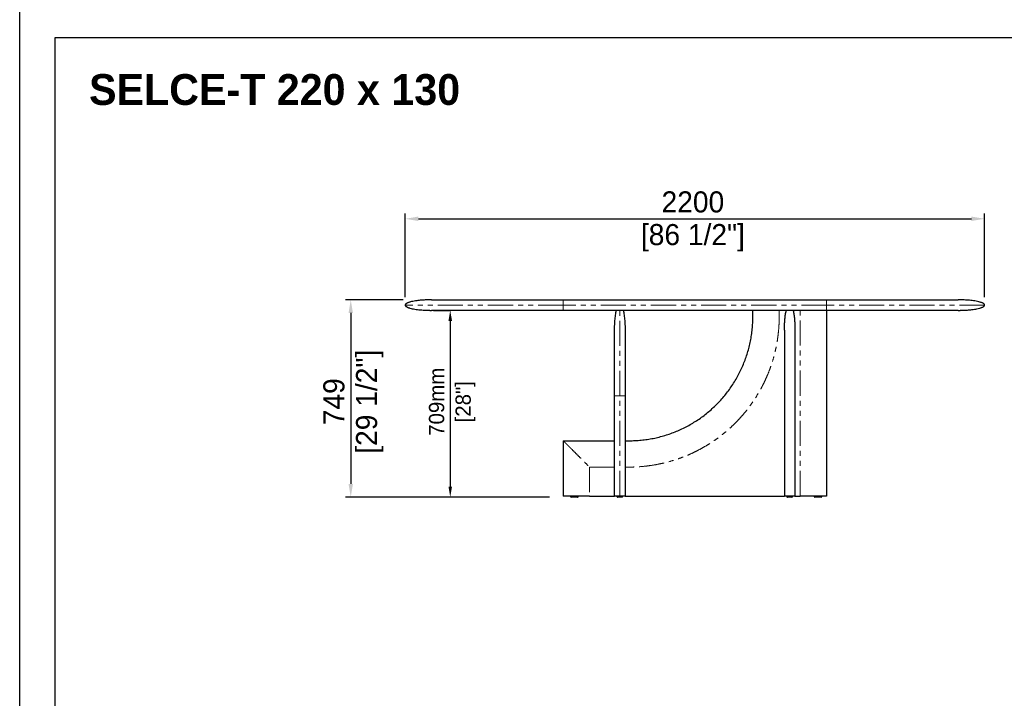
# Model space of a CAD drawing. Header units: millimetres. Extents: x -2064 to 15610, y -1415 to 32635.
# Tile 20 of 67: x -700 to 3038, y 12494 to 15070. Entities that reach past the tile are written whole.
import ezdxf

# ---------------------------------------------------------------- set-up
doc = ezdxf.new("R2010")
doc.units = ezdxf.units.MM
doc.header["$LTSCALE"] = 15
doc.header["$PDSIZE"] = -1
doc.linetypes.add('SLD-Phantom', pattern=[12.7, 6.35, -1.27, 1.27, -1.27, 1.27, -1.27])
doc.linetypes.add('SLD-Solid', pattern=[0])
doc.layers.get('Defpoints').update_dxf_attribs({"color": 124})
doc.layers.add('ANNOTAZIONI', color=252, linetype='Continuous')
doc.layers.add('QUOTE', color=8, linetype='Continuous')
doc.styles.add('SLDTEXTSTYLE1', font='ARIALNBI.TTF', dxfattribs={"width": 0.377255})
doc.styles.get("Standard").update_dxf_attribs({"font": 'GOTHIC.TTF'})
doc.dimstyles.new('PRODOTTI', dxfattribs={"dimtxt": 80, "dimasz": 50, "dimexe": 20, "dimexo": 30, "dimgap": 20, "dimtad": 1, "dimdec": 1, "dimzin": 12, "dimtxsty": 'Standard', "dimcen": 4, "dimclrd": 252, "dimclre": 252, "dimclrt": 252, "dimadec": 0, "dimazin": 3, "dimtfac": 1, "dimtdec": 1, "dimtmove": 0, "dimatfit": 3, "dimfxl": 1, "dimtfillclr": 134, "dimarcsym": 0})
doc.dimstyles.new('Prodotti USA', dxfattribs={"dimtxt": 58, "dimasz": 40, "dimexe": 2, "dimexo": 8, "dimgap": 20, "dimtad": 1, "dimzin": 12, "dimtxsty": 'Standard', "dimcen": 2.5, "dimclrd": 252, "dimclre": 252, "dimclrt": 252, "dimadec": 0, "dimazin": 3, "dimtfac": 1, "dimtmove": 0, "dimatfit": 3, "dimfxl": 1, "dimarcsym": 0})

# ---------------------------------------------------------------- blocks, each defined once
blk = doc.blocks.new('*D16')
at = {"layer": 'Defpoints', "color": 0, "transparency": 16777216}
for p in [(2963.2, 14314.4), (763.2, 13986.8), (2963.2, 13986.8)]:
    blk.add_point(p, dxfattribs=at)
at = {"layer": 'QUOTE', "color": 252, "lineweight": -2, "transparency": 16777216}
for p, q in [((763.2, 14016.8), (763.2, 14334.4)), ((2963.2, 14016.8), (2963.2, 14334.4)), ((813.2, 14314.4), (2913.2, 14314.4))]:
    blk.add_line(p, q, dxfattribs=at)
at = {"layer": 'QUOTE', "color": 252, "transparency": 16777216}
for points in [[(813.2, 14322.8), (813.2, 14306.1), (763.2, 14314.4)], [(2913.2, 14322.8), (2913.2, 14306.1), (2963.2, 14314.4)]]:
    blk.add_solid(points, dxfattribs=at)
at = {"layer": 'QUOTE', "color": 252, "transparency": 16777216, "char_height": 80, "attachment_point": 2}
for s, insert in [('2200', (1855.6, 14418.5)), ('[86 1/2"]', (1855.6, 14294.4))]:
    blk.add_mtext(s, dxfattribs=dict(at, insert=insert))
blk = doc.blocks.new('*D17')
at = {"layer": 'Defpoints', "color": 0, "transparency": 16777216}
for p in [(863.2, 13966.8), (934.3, 13257.8), (1168.6, 13257.8)]:
    blk.add_point(p, dxfattribs=at)
at = {"layer": 'QUOTE', "color": 252, "lineweight": -2, "transparency": 16777216}
for p, q in [((871.2, 13966.8), (936.3, 13966.8)), ((934.3, 13926.8), (934.3, 13297.8)), ((1160.6, 13257.8), (932.3, 13257.8))]:
    blk.add_line(p, q, dxfattribs=at)
at = {"layer": 'QUOTE', "color": 252, "transparency": 16777216}
for points in [[(927.6, 13926.8), (941, 13926.8), (934.3, 13966.8)], [(927.6, 13297.8), (941, 13297.8), (934.3, 13257.8)]]:
    blk.add_solid(points, dxfattribs=at)
at = {"layer": 'QUOTE', "color": 252, "lineweight": 5, "transparency": 16777216, "char_height": 58, "attachment_point": 2, "rotation": 90}
for s, insert in [('709mm', (853.4, 13619.8)), ('[28"]', (954.3, 13619.8))]:
    blk.add_mtext(s, dxfattribs=dict(at, insert=insert))
blk = doc.blocks.new('*D18')
at = {"layer": 'Defpoints', "color": 0, "transparency": 16777216}
for p in [(785.1, 14006.8), (556.5, 13257.8), (1341.2, 13257.8)]:
    blk.add_point(p, dxfattribs=at)
at = {"layer": 'QUOTE', "color": 252, "lineweight": -2, "transparency": 16777216}
for p, q in [((755.1, 14006.8), (536.5, 14006.8)), ((556.5, 13956.8), (556.5, 13307.8)), ((1311.2, 13257.8), (536.5, 13257.8))]:
    blk.add_line(p, q, dxfattribs=at)
at = {"layer": 'QUOTE', "color": 252, "transparency": 16777216}
for points in [[(548.1, 13956.8), (564.8, 13956.8), (556.5, 14006.8)], [(548.1, 13307.8), (564.8, 13307.8), (556.5, 13257.8)]]:
    blk.add_solid(points, dxfattribs=at)
at = {"layer": 'QUOTE', "color": 252, "transparency": 16777216, "char_height": 80, "attachment_point": 2, "rotation": 90}
for s, insert in [('[29 1/2"]', (576.5, 13619.8)), ('749', (452.4, 13619.8))]:
    blk.add_mtext(s, dxfattribs=dict(at, insert=insert))

msp = doc.modelspace()

# ---------------------------------------------------------------- linework, layer by layer
at = {"color": 7, "linetype": 'SLD-Solid', "lineweight": 25}
for p, q in [((863.189, 14006.82), (2863.189, 14006.82)), ((2863.189, 13966.82), (863.189, 13966.82)), ((2083.189, 13941.82), (2083.189, 13966.82)), ((2363.189, 13966.82), (2363.189, 13261.82)), ((1558.189, 13261.82), (1558.189, 13891.82)), ((1598.189, 13891.82), (1598.189, 13261.82)), ((2203.189, 13891.82), (2203.189, 13261.82)), ((2243.189, 13891.82), (2243.189, 13261.82)), ((1363.189, 13471.82), (1363.189, 13261.82)), ((1363.189, 13471.82), (1558.189, 13471.82)), ((1598.189, 13471.82), (1613.189, 13471.82)), ((1463.189, 13261.82), (1363.189, 13261.82)), ((1390.689, 13261.82), (1390.689, 13260.82)), ((1420.689, 13260.82), (1420.689, 13261.82)), ((1463.189, 13261.82), (1558.189, 13261.82)), ((1566.689, 13261.82), (1566.689, 13260.82)), ((1589.689, 13260.82), (1589.689, 13261.82)), ((1598.189, 13261.82), (2203.189, 13261.82)), ((2243.189, 13261.82), (2203.189, 13261.82)), ((2211.689, 13261.82), (2211.689, 13260.82)), ((2234.689, 13260.82), (2234.689, 13261.82)), ((2243.189, 13261.82), (2263.189, 13261.82)), ((2315.689, 13261.82), (2315.689, 13260.82)), ((2345.689, 13260.82), (2345.689, 13261.82))]:
    msp.add_line(p, q, dxfattribs=at)
at = {"color": 8, "linetype": 'SLD-Phantom', "lineweight": 18}
for p, q in [((2363.189, 13986.82), (1363.189, 13986.82)), ((2183.189, 13966.82), (2183.189, 13941.82)), ((2263.189, 13261.82), (2263.189, 13966.82)), ((1578.189, 13261.82), (1578.189, 13641.82)), ((1558.189, 13371.82), (1463.189, 13371.82)), ((1463.189, 13371.82), (1463.189, 13261.82)), ((1613.189, 13371.82), (1598.189, 13371.82))]:
    msp.add_line(p, q, dxfattribs=at)
msp.add_lwpolyline([(-565.841, 15002.956), (6638.4, 15002.956), (6638.4, 10000.078), (-565.841, 10000.078)], close=True)
at = {"color": 7, "linetype": 'SLD-Solid', "lineweight": 25}
for centre, start, end in [((1393.689, 13260.82), 179.981129, 270), ((1417.689, 13260.82), 269.999594, 0.028368), ((1569.689, 13260.82), 179.997765, 270.00001), ((1586.689, 13260.82), 270, 359.968199), ((2214.689, 13260.82), 179.997765, 270.00001), ((2231.689, 13260.82), 270, 359.968199), ((2318.689, 13260.82), 180.028248, 270.000406), ((2342.689, 13260.82), 270, 359.981129)]:
    msp.add_arc(centre, 3, start, end, dxfattribs=at)
for points, knots in [([(863.189, 14006.82), (861.92, 14006.817), (859.708, 14006.812), (856.858, 14006.782), (854.681, 14006.749), (852.834, 14006.713), (850.995, 14006.672), (849.102, 14006.622), (845.962, 14006.526), (841.483, 14006.355), (835.177, 14006.036), (828.074, 14005.57), (820.13, 14004.901), (811.371, 14003.969), (802.021, 14002.706), (792.47, 14001.042), (784.863, 13999.32), (779.272, 13997.729), (775.529, 13996.482), (772.187, 13995.157), (769.101, 13993.663), (766.747, 13992.193), (765.066, 13990.737), (764.063, 13989.546), (763.338, 13988.235), (763.238, 13987.285), (763.189, 13986.82)], [0, 0, 0, 0, 0.036243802, 0.063186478, 0.081417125, 0.098430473, 0.1159523, 0.133979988, 0.15250321, 0.205697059, 0.26199736, 0.332853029, 0.409029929, 0.489702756, 0.584436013, 0.678464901, 0.766562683, 0.807047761, 0.844480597, 0.87920286, 0.909658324, 0.942341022, 0.958126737, 0.972955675, 0.986751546, 1, 1, 1, 1]), ([(763.189, 13986.82), (763.264, 13986.25), (763.412, 13985.115), (764.367, 13983.678), (765.485, 13982.512), (767.016, 13981.289), (769.013, 13980.044), (771.616, 13978.746), (774.544, 13977.531), (777.828, 13976.374), (783.075, 13974.78), (790.48, 13973.002), (800.041, 13971.243), (810.293, 13969.787), (820.726, 13968.662), (830.878, 13967.856), (839.169, 13967.386), (845.735, 13967.117), (849.896, 13966.993), (853.114, 13966.92), (855.784, 13966.872), (859.216, 13966.829), (861.776, 13966.823), (863.189, 13966.82)], [0, 0, 0, 0, 0.01620884, 0.03229152, 0.0480633, 0.06238512, 0.08812671, 0.115132, 0.14538031, 0.17862845, 0.214557, 0.30196863, 0.39598096, 0.4921723, 0.59770246, 0.69565143, 0.78306749, 0.83489477, 0.88334941, 0.90197589, 0.92685253, 0.95963587, 1, 1, 1, 1]), ([(2963.189, 13986.82), (2963.115, 13987.39), (2962.966, 13988.525), (2962.012, 13989.962), (2960.894, 13991.128), (2959.362, 13992.351), (2957.365, 13993.596), (2954.763, 13994.894), (2951.835, 13996.109), (2948.551, 13997.266), (2943.304, 13998.859), (2935.899, 14000.638), (2926.338, 14002.396), (2916.085, 14003.853), (2905.653, 14004.977), (2895.5, 14005.784), (2887.21, 14006.254), (2880.644, 14006.523), (2876.483, 14006.647), (2873.265, 14006.72), (2870.595, 14006.768), (2867.163, 14006.81), (2864.602, 14006.816), (2863.189, 14006.82)], [0, 0, 0, 0, 0.01620884, 0.03229152, 0.0480633, 0.06238512, 0.08812671, 0.115132, 0.14538031, 0.17862845, 0.214557, 0.30196863, 0.39598096, 0.4921723, 0.59770246, 0.69565143, 0.78306749, 0.83489477, 0.88334941, 0.90197589, 0.92685253, 0.95963587, 1, 1, 1, 1]), ([(2863.189, 13966.82), (2864.458, 13966.823), (2866.67, 13966.827), (2869.52, 13966.858), (2871.697, 13966.891), (2873.544, 13966.926), (2875.384, 13966.968), (2877.276, 13967.018), (2880.417, 13967.114), (2884.895, 13967.285), (2891.201, 13967.604), (2898.305, 13968.07), (2906.249, 13968.739), (2915.008, 13969.671), (2924.358, 13970.934), (2933.909, 13972.598), (2941.516, 13974.319), (2947.107, 13975.911), (2950.85, 13977.158), (2954.192, 13978.483), (2957.278, 13979.977), (2959.631, 13981.447), (2961.313, 13982.903), (2962.316, 13984.094), (2963.04, 13985.404), (2963.14, 13986.354), (2963.189, 13986.82)], [0, 0, 0, 0, 0.0362438, 0.06318648, 0.08141712, 0.09843047, 0.1159523, 0.13397999, 0.15250321, 0.20569706, 0.26199736, 0.33285303, 0.40902993, 0.48970276, 0.58443601, 0.6784649, 0.76656268, 0.80704776, 0.8444806, 0.87920286, 0.90965832, 0.94234102, 0.95812674, 0.97295568, 0.98675155, 1, 1, 1, 1]), ([(1558.189, 13891.82), (1558.21, 13895.25), (1558.251, 13902.203), (1558.593, 13912.71), (1559.162, 13923.301), (1559.987, 13933.771), (1561.062, 13943.9), (1562.387, 13953.459), (1563.702, 13961.041), (1564.649, 13965.391), (1564.961, 13966.82)], [0, 0, 0, 0, 0.13640609, 0.27650055, 0.41797058, 0.5581435, 0.69411975, 0.82295408, 0.94186817, 1, 1, 1, 1]), ([(1591.418, 13966.82), (1591.729, 13965.391), (1592.677, 13961.041), (1593.991, 13953.459), (1595.317, 13943.9), (1596.391, 13933.771), (1597.217, 13923.301), (1597.785, 13912.71), (1598.128, 13902.203), (1598.169, 13895.25), (1598.189, 13891.82)], [0, 0, 0, 0, 0.05813183, 0.17704592, 0.30588025, 0.4418565, 0.58202942, 0.72349945, 0.86359391, 1, 1, 1, 1]), ([(2203.189, 13891.82), (2203.189, 13891.853), (2203.19, 13897.618), (2203.39, 13909.112), (2204.281, 13926.05), (2205.851, 13942.718), (2207.73, 13956.24), (2209.418, 13964.244), (2209.961, 13966.82)], [0, 0, 0, 0, 0.00132945, 0.22993381, 0.45838188, 0.67724938, 0.89614959, 1, 1, 1, 1]), ([(2236.418, 13966.82), (2236.961, 13964.244), (2238.648, 13956.24), (2240.527, 13942.718), (2242.098, 13926.05), (2242.989, 13909.112), (2243.189, 13897.618), (2243.189, 13891.853), (2243.189, 13891.82)], [0, 0, 0, 0, 0.10385041, 0.32275062, 0.54161812, 0.77006619, 0.99867055, 1, 1, 1, 1]), ([(1613.189, 13471.82), (1620.88, 13471.929), (1636.26, 13472.148), (1659.276, 13473.911), (1682.18, 13476.718), (1704.919, 13480.666), (1727.436, 13485.723), (1749.677, 13491.879), (1771.591, 13499.117), (1793.123, 13507.422), (1814.22, 13516.775), (1834.834, 13527.152), (1854.914, 13538.526), (1874.413, 13550.872), (1893.28, 13564.162), (1911.473, 13578.361), (1928.948, 13593.434), (1945.663, 13609.346), (1961.575, 13626.061), (1976.649, 13643.537), (1990.848, 13661.729), (2004.137, 13680.597), (2016.483, 13700.095), (2027.857, 13720.175), (2038.234, 13740.789), (2047.588, 13761.886), (2055.892, 13783.418), (2063.13, 13805.332), (2069.286, 13827.574), (2074.343, 13850.09), (2078.292, 13872.829), (2081.098, 13895.733), (2082.861, 13918.749), (2083.08, 13934.13), (2083.189, 13941.82)], [0, 0, 0, 0, 0.03125018, 0.06250018, 0.09375009, 0.125, 0.15624998, 0.1875, 0.21875003, 0.25, 0.28124998, 0.3125, 0.34375002, 0.375, 0.40624998, 0.4375, 0.46875002, 0.5, 0.53124998, 0.5625, 0.59375002, 0.625, 0.65624998, 0.6875, 0.71875002, 0.75, 0.78124997, 0.8125, 0.84375002, 0.875, 0.90624991, 0.93749982, 0.96874982, 1, 1, 1, 1]), ([(1417.689, 13257.82), (1417.643, 13257.82), (1417.525, 13257.82), (1416.411, 13257.82), (1414.696, 13257.82), (1412.81, 13257.82), (1410.75, 13257.82), (1408.34, 13257.82), (1405.059, 13257.82), (1401.94, 13257.82), (1399.19, 13257.82), (1397.009, 13257.82), (1395.178, 13257.82), (1393.917, 13257.82), (1393.765, 13257.82), (1393.689, 13257.82)], [0, 0, 0, 0, 0.05055352, 0.1285051, 0.21043149, 0.27243711, 0.33451783, 0.41817344, 0.50188285, 0.63919789, 0.70627769, 0.77327393, 0.87032711, 0.93501547, 1, 1, 1, 1]), ([(1578.189, 13261.82), (1577.817, 13261.82), (1577.052, 13261.82), (1575.48, 13261.82), (1574.194, 13261.82), (1573.12, 13261.82), (1572.424, 13261.82), (1571.735, 13261.82), (1571.052, 13261.82), (1570.374, 13261.82), (1569.247, 13261.82), (1567.78, 13261.82), (1566.232, 13261.82), (1564.923, 13261.82), (1563.818, 13261.82), (1562.834, 13261.82), (1561.932, 13261.82), (1560.674, 13261.82), (1559.368, 13261.82), (1558.366, 13261.82), (1558.249, 13261.82), (1558.189, 13261.82)], [0, 0, 0, 0, 0.01059816, 0.02179452, 0.04819679, 0.05868106, 0.07011749, 0.08255763, 0.09604148, 0.11060046, 0.12625954, 0.17486451, 0.23113559, 0.2828736, 0.33240925, 0.38519767, 0.44127557, 0.50067356, 0.65869074, 0.82504148, 1, 1, 1, 1]), ([(1578.189, 13257.82), (1577.644, 13257.82), (1576.257, 13257.82), (1574.199, 13257.82), (1572.508, 13257.82), (1571.319, 13257.82), (1570.435, 13257.82), (1569.811, 13257.82), (1569.733, 13257.82), (1569.694, 13257.82)], [0, 0, 0, 0, 0.10106474, 0.25690266, 0.42068689, 0.54464624, 0.66875572, 0.83599694, 1, 1, 1, 1]), ([(1598.189, 13261.82), (1598.147, 13261.82), (1598.064, 13261.82), (1597.517, 13261.82), (1597.008, 13261.82), (1596.716, 13261.82), (1596.393, 13261.82), (1596.039, 13261.82), (1595.652, 13261.82), (1595.207, 13261.82), (1594.7, 13261.82), (1594.121, 13261.82), (1593.505, 13261.82), (1592.852, 13261.82), (1592.163, 13261.82), (1591.436, 13261.82), (1590.597, 13261.82), (1589.633, 13261.82), (1588.766, 13261.82), (1588.162, 13261.82), (1587.858, 13261.82), (1587.551, 13261.82), (1587.241, 13261.82), (1586.927, 13261.82), (1586.125, 13261.82), (1584.827, 13261.82), (1582.789, 13261.82), (1580.882, 13261.82), (1579.319, 13261.82), (1578.559, 13261.82), (1578.189, 13261.82)], [0, 0, 0, 0, 0.147706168, 0.289296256, 0.325389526, 0.361077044, 0.396361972, 0.431247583, 0.465737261, 0.499834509, 0.53998456, 0.578639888, 0.615808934, 0.651501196, 0.685727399, 0.718499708, 0.749831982, 0.789114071, 0.825055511, 0.833924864, 0.84257066, 0.850994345, 0.85919748, 0.86718176, 0.874949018, 0.918172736, 0.952154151, 0.978343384, 0.989465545, 1, 1, 1, 1]), ([(1586.688, 13257.82), (1586.646, 13257.82), (1586.561, 13257.82), (1585.981, 13257.82), (1584.916, 13257.82), (1583.227, 13257.82), (1580.99, 13257.82), (1579.286, 13257.82), (1578.406, 13257.82), (1578.189, 13257.82)], [0, 0, 0, 0, 0.15286299, 0.30283509, 0.45265325, 0.6732633, 0.83494502, 0.95926833, 1, 1, 1, 1]), ([(2223.189, 13257.82), (2222.644, 13257.82), (2221.257, 13257.82), (2219.199, 13257.82), (2217.508, 13257.82), (2216.319, 13257.82), (2215.435, 13257.82), (2214.811, 13257.82), (2214.733, 13257.82), (2214.694, 13257.82)], [0, 0, 0, 0, 0.10106474, 0.25690266, 0.42068689, 0.54464624, 0.66875572, 0.83599694, 1, 1, 1, 1]), ([(2231.688, 13257.82), (2231.646, 13257.82), (2231.561, 13257.82), (2230.981, 13257.82), (2229.916, 13257.82), (2228.227, 13257.82), (2225.99, 13257.82), (2224.286, 13257.82), (2223.406, 13257.82), (2223.189, 13257.82)], [0, 0, 0, 0, 0.15286299, 0.30283509, 0.45265325, 0.6732633, 0.83494502, 0.95926833, 1, 1, 1, 1]), ([(2363.189, 13261.82), (2363.16, 13261.82), (2363.099, 13261.82), (2362.42, 13261.82), (2361.281, 13261.82), (2359.975, 13261.82), (2358.991, 13261.82), (2357.879, 13261.82), (2356.637, 13261.82), (2355.264, 13261.82), (2352.745, 13261.82), (2348.782, 13261.82), (2343.519, 13261.82), (2338.159, 13261.82), (2332.878, 13261.82), (2327.42, 13261.82), (2321.597, 13261.82), (2312.104, 13261.82), (2298.727, 13261.82), (2281.266, 13261.82), (2269.315, 13261.82), (2263.189, 13261.82)], [0, 0, 0, 0, 0.01059816, 0.02179452, 0.04819679, 0.05868106, 0.07011749, 0.08255763, 0.09604148, 0.11060046, 0.12625954, 0.17486451, 0.23113559, 0.2828736, 0.33240925, 0.38519767, 0.44127557, 0.50067356, 0.65869074, 0.82504148, 1, 1, 1, 1]), ([(2342.689, 13257.82), (2342.685, 13257.82), (2342.662, 13257.82), (2342.195, 13257.82), (2340.694, 13257.82), (2338.397, 13257.82), (2335.695, 13257.82), (2333.083, 13257.82), (2330.525, 13257.82), (2328.096, 13257.82), (2325.74, 13257.82), (2323.172, 13257.82), (2320.826, 13257.82), (2319.239, 13257.82), (2318.727, 13257.82), (2318.697, 13257.82), (2318.689, 13257.82)], [0, 0, 0, 0, 0.01562482, 0.07948928, 0.15719717, 0.25754584, 0.34341013, 0.42941531, 0.50507333, 0.5807293, 0.65495449, 0.72910349, 0.83828929, 0.91830989, 0.97984081, 1, 1, 1, 1])]:
    msp.add_open_spline(points, degree=3, knots=knots, dxfattribs=at)
at = {"color": 8, "linetype": 'SLD-Phantom', "lineweight": 18}
for points, knots in [([(1363.189, 13986.82), (1323.919, 13986.82), (1284.65, 13986.82), (1207.62, 13986.82), (1169.86, 13986.82), (1097.299, 13986.82), (1062.499, 13986.82), (997.195, 13986.82), (966.693, 13986.82), (911.157, 13986.82), (886.125, 13986.82), (842.49, 13986.82), (823.89, 13986.82), (793.834, 13986.82), (782.379, 13986.82), (767.057, 13986.82), (763.189, 13986.82), (763.189, 13986.82)], [0, 0, 0, 0, 0.125, 0.125, 0.25, 0.25, 0.375, 0.375, 0.5, 0.5, 0.625, 0.625, 0.75, 0.75, 0.875, 0.875, 1, 1, 1, 1]), ([(1363.189, 14006.82), (1363.189, 14006.82), (1363.189, 14006.715), (1363.189, 14006.257), (1363.189, 14005.903), (1363.189, 14004.928), (1363.189, 14004.307), (1363.189, 14002.812), (1363.189, 14001.938), (1363.189, 14000.474), (1363.189, 13999.96), (1363.189, 13998.891), (1363.189, 13998.336), (1363.189, 13997.192), (1363.189, 13996.605), (1363.189, 13995.407), (1363.189, 13994.797), (1363.189, 13993.566), (1363.189, 13992.945), (1363.189, 13991.701), (1363.189, 13991.078), (1363.189, 13989.221), (1363.189, 13987.998), (1363.189, 13986.82)], [0, 0, 0, 0, 0.125, 0.125, 0.25, 0.25, 0.375, 0.375, 0.5, 0.5, 0.5625, 0.5625, 0.625, 0.625, 0.6875, 0.6875, 0.75, 0.75, 0.8125, 0.8125, 0.875, 0.875, 1, 1, 1, 1]), ([(1363.189, 13986.82), (1363.189, 13985.641), (1363.189, 13984.419), (1363.189, 13982.562), (1363.189, 13981.939), (1363.189, 13980.695), (1363.189, 13980.073), (1363.189, 13978.843), (1363.189, 13978.233), (1363.189, 13977.035), (1363.189, 13976.447), (1363.189, 13975.304), (1363.189, 13974.748), (1363.189, 13973.679), (1363.189, 13973.166), (1363.189, 13971.701), (1363.189, 13970.827), (1363.189, 13969.332), (1363.189, 13968.711), (1363.189, 13967.737), (1363.189, 13967.383), (1363.189, 13966.925), (1363.189, 13966.82), (1363.189, 13966.82)], [0, 0, 0, 0, 0.125, 0.125, 0.1875, 0.1875, 0.25, 0.25, 0.3125, 0.3125, 0.375, 0.375, 0.4375, 0.4375, 0.5, 0.5, 0.625, 0.625, 0.75, 0.75, 0.875, 0.875, 1, 1, 1, 1]), ([(2363.189, 14006.82), (2363.189, 14006.82), (2363.189, 14006.715), (2363.189, 14006.257), (2363.189, 14005.903), (2363.189, 14004.928), (2363.189, 14004.307), (2363.189, 14002.812), (2363.189, 14001.938), (2363.189, 14000.474), (2363.189, 13999.96), (2363.189, 13998.891), (2363.189, 13998.336), (2363.189, 13997.192), (2363.189, 13996.605), (2363.189, 13995.407), (2363.189, 13994.797), (2363.189, 13993.566), (2363.189, 13992.945), (2363.189, 13991.701), (2363.189, 13991.078), (2363.189, 13989.221), (2363.189, 13987.998), (2363.189, 13986.82)], [0, 0, 0, 0, 0.125, 0.125, 0.25, 0.25, 0.375, 0.375, 0.5, 0.5, 0.5625, 0.5625, 0.625, 0.625, 0.6875, 0.6875, 0.75, 0.75, 0.8125, 0.8125, 0.875, 0.875, 1, 1, 1, 1]), ([(2963.189, 13986.82), (2963.189, 13986.82), (2959.322, 13986.82), (2943.999, 13986.82), (2932.545, 13986.82), (2902.489, 13986.82), (2883.888, 13986.82), (2840.254, 13986.82), (2815.221, 13986.82), (2759.685, 13986.82), (2729.183, 13986.82), (2663.88, 13986.82), (2629.08, 13986.82), (2556.519, 13986.82), (2518.759, 13986.82), (2441.728, 13986.82), (2402.46, 13986.82), (2363.189, 13986.82)], [0, 0, 0, 0, 0.125, 0.125, 0.25, 0.25, 0.375, 0.375, 0.5, 0.5, 0.625, 0.625, 0.75, 0.75, 0.875, 0.875, 1, 1, 1, 1]), ([(2363.189, 13986.82), (2363.189, 13985.641), (2363.189, 13984.419), (2363.189, 13982.562), (2363.189, 13981.939), (2363.189, 13980.695), (2363.189, 13980.073), (2363.189, 13978.843), (2363.189, 13978.233), (2363.189, 13977.035), (2363.189, 13976.447), (2363.189, 13975.304), (2363.189, 13974.748), (2363.189, 13973.679), (2363.189, 13973.166), (2363.189, 13971.701), (2363.189, 13970.827), (2363.189, 13969.332), (2363.189, 13968.711), (2363.189, 13967.737), (2363.189, 13967.383), (2363.189, 13966.925), (2363.189, 13966.82), (2363.189, 13966.82)], [0, 0, 0, 0, 0.125, 0.125, 0.1875, 0.1875, 0.25, 0.25, 0.3125, 0.3125, 0.375, 0.375, 0.4375, 0.4375, 0.5, 0.5, 0.625, 0.625, 0.75, 0.75, 0.875, 0.875, 1, 1, 1, 1]), ([(1578.189, 13641.82), (1578.189, 13648.365), (1578.189, 13661.456), (1578.189, 13681.029), (1578.189, 13700.477), (1578.189, 13719.741), (1578.189, 13738.761), (1578.189, 13757.478), (1578.189, 13775.83), (1578.189, 13793.756), (1578.189, 13811.202), (1578.189, 13828.117), (1578.189, 13844.449), (1578.189, 13860.147), (1578.189, 13875.161), (1578.189, 13889.439), (1578.189, 13902.928), (1578.189, 13915.592), (1578.189, 13927.398), (1578.189, 13938.31), (1578.189, 13948.297), (1578.189, 13957.316), (1578.189, 13963.279), (1578.189, 13966.276), (1578.189, 13966.82)], [0, 0, 0, 0, 0.04712703, 0.09424974, 0.14137077, 0.18849069, 0.23560938, 0.28272735, 0.32984717, 0.37696796, 0.42408825, 0.47120962, 0.51833159, 0.56545296, 0.61257325, 0.65969404, 0.70681483, 0.75393511, 0.80105649, 0.84817846, 0.89529983, 0.94242012, 0.98954091, 1, 1, 1, 1]), ([(2183.189, 13941.82), (2183.084, 13933.452), (2182.873, 13916.735), (2181.162, 13891.723), (2178.428, 13866.818), (2174.573, 13842.033), (2169.67, 13817.575), (2163.747, 13793.511), (2156.836, 13769.895), (2148.904, 13746.587), (2139.909, 13723.484), (2129.864, 13700.655), (2118.769, 13678.178), (2106.697, 13656.222), (2093.654, 13634.796), (2079.764, 13614.077), (2065.083, 13594.111), (2049.66, 13574.937), (2033.413, 13556.44), (2016.262, 13538.537), (1998.245, 13521.29), (1979.392, 13504.77), (1959.837, 13489.104), (1939.588, 13474.301), (1918.826, 13460.475), (1897.622, 13447.647), (1876.036, 13435.834), (1853.947, 13424.962), (1831.25, 13414.986), (1808.004, 13405.946), (1784.265, 13397.898), (1760.203, 13390.909), (1735.831, 13384.981), (1711.358, 13380.154), (1686.859, 13376.413), (1662.395, 13373.775), (1637.827, 13372.125), (1621.408, 13371.922), (1613.189, 13371.82)], [0, 0, 0, 0, 0.02803833, 0.05600988, 0.08396896, 0.11196998, 0.14003179, 0.16752805, 0.19498716, 0.22246066, 0.24999999, 0.27803804, 0.30600946, 0.33396859, 0.36196982, 0.39003179, 0.41752805, 0.44498716, 0.47246066, 0.49999999, 0.52803804, 0.55600946, 0.58396859, 0.61196982, 0.64003179, 0.66752805, 0.69498716, 0.72246066, 0.74999999, 0.77803804, 0.80600946, 0.83396859, 0.86196982, 0.89003197, 0.91752843, 0.94498758, 0.97246095, 1, 1, 1, 1]), ([(1558.189, 13641.82), (1558.21, 13641.82), (1558.251, 13641.82), (1558.593, 13641.82), (1559.162, 13641.82), (1559.987, 13641.82), (1561.063, 13641.82), (1562.383, 13641.82), (1563.87, 13641.82), (1565.467, 13641.82), (1567.104, 13641.82), (1568.835, 13641.82), (1570.628, 13641.82), (1572.462, 13641.82), (1574.313, 13641.82), (1575.974, 13641.82), (1577.271, 13641.82), (1577.89, 13641.82), (1578.189, 13641.82)], [0, 0, 0, 0, 0.09798478, 0.19861904, 0.30024141, 0.40093203, 0.49860806, 0.59115381, 0.67657354, 0.74411178, 0.80398312, 0.85560931, 0.89877697, 0.93369395, 0.9610815, 0.98235956, 0.99145767, 1, 1, 1, 1]), ([(1578.189, 13641.82), (1578.489, 13641.82), (1579.108, 13641.82), (1580.405, 13641.82), (1582.066, 13641.82), (1583.916, 13641.82), (1585.75, 13641.82), (1587.544, 13641.82), (1589.275, 13641.82), (1590.911, 13641.82), (1592.509, 13641.82), (1593.996, 13641.82), (1595.315, 13641.82), (1596.392, 13641.82), (1597.217, 13641.82), (1597.785, 13641.82), (1598.128, 13641.82), (1598.169, 13641.82), (1598.189, 13641.82)], [0, 0, 0, 0, 0.008542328, 0.017640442, 0.038918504, 0.066306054, 0.101223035, 0.144390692, 0.196016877, 0.255888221, 0.323426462, 0.408846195, 0.501391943, 0.599067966, 0.699758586, 0.801380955, 0.902015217, 1, 1, 1, 1]), ([(1363.189, 13471.82), (1363.225, 13471.784), (1363.305, 13471.704), (1364.057, 13470.952), (1365.737, 13469.272), (1368.412, 13466.597), (1371.87, 13463.139), (1375.639, 13459.37), (1380.991, 13454.018), (1387.754, 13447.255), (1398.628, 13436.381), (1412.29, 13422.719), (1428.96, 13406.049), (1445.897, 13389.112), (1457.391, 13377.618), (1463.156, 13371.853), (1463.189, 13371.82)], [0, 0, 0, 0, 0.0080173, 0.01806373, 0.03694745, 0.07010855, 0.10401718, 0.14405637, 0.18420452, 0.26427119, 0.34449375, 0.50461262, 0.66470755, 0.83181039, 0.99902755, 1, 1, 1, 1]), ([(1390.689, 13260.82), (1390.689, 13260.82), (1390.644, 13260.82), (1391.084, 13260.82), (1392.394, 13260.82), (1393.976, 13260.82), (1395.729, 13260.82), (1397.885, 13260.82), (1400.37, 13260.82), (1402.977, 13260.82), (1405.793, 13260.82), (1408.828, 13260.82), (1411.713, 13260.82), (1414.235, 13260.82), (1416.727, 13260.82), (1418.991, 13260.82), (1420.462, 13260.82), (1420.621, 13260.82), (1420.689, 13260.82)], [0, 0, 0, 0, 0.00001795, 0.07530717, 0.14611654, 0.19481179, 0.24487495, 0.30761294, 0.37211314, 0.43473354, 0.49858481, 0.57452878, 0.65267459, 0.71135778, 0.77146851, 0.86357399, 0.94115023, 1, 1, 1, 1]), ([(1566.695, 13260.82), (1566.74, 13260.82), (1566.833, 13260.82), (1567.58, 13260.82), (1568.664, 13260.82), (1570.24, 13260.82), (1572.554, 13260.82), (1575.466, 13260.82), (1577.369, 13260.82), (1578.189, 13260.82)], [0, 0, 0, 0, 0.14880612, 0.30514392, 0.42254498, 0.54280195, 0.72706736, 0.88226568, 1, 1, 1, 1]), ([(1578.189, 13260.82), (1578.518, 13260.82), (1579.826, 13260.82), (1582.271, 13260.82), (1584.697, 13260.82), (1586.481, 13260.82), (1587.789, 13260.82), (1588.846, 13260.82), (1589.484, 13260.82), (1589.749, 13260.82), (1589.679, 13260.82), (1589.674, 13260.82)], [0, 0, 0, 0, 0.04724107, 0.18806566, 0.35893236, 0.4655358, 0.57511436, 0.71166535, 0.85209032, 0.98908139, 1, 1, 1, 1]), ([(2211.695, 13260.82), (2211.74, 13260.82), (2211.833, 13260.82), (2212.58, 13260.82), (2213.664, 13260.82), (2215.24, 13260.82), (2217.554, 13260.82), (2220.466, 13260.82), (2222.369, 13260.82), (2223.189, 13260.82)], [0, 0, 0, 0, 0.14880612, 0.30514392, 0.42254498, 0.54280195, 0.72706736, 0.88226568, 1, 1, 1, 1]), ([(2223.189, 13260.82), (2223.518, 13260.82), (2224.826, 13260.82), (2227.271, 13260.82), (2229.697, 13260.82), (2231.481, 13260.82), (2232.789, 13260.82), (2233.846, 13260.82), (2234.484, 13260.82), (2234.749, 13260.82), (2234.679, 13260.82), (2234.674, 13260.82)], [0, 0, 0, 0, 0.04724107, 0.18806566, 0.35893236, 0.4655358, 0.57511436, 0.71166535, 0.85209032, 0.98908139, 1, 1, 1, 1]), ([(2315.689, 13260.82), (2315.701, 13260.82), (2315.746, 13260.82), (2316.468, 13260.82), (2318.164, 13260.82), (2320.194, 13260.82), (2322.279, 13260.82), (2324.769, 13260.82), (2327.58, 13260.82), (2330.483, 13260.82), (2333.512, 13260.82), (2336.655, 13260.82), (2339.351, 13260.82), (2341.456, 13260.82), (2343.343, 13260.82), (2344.988, 13260.82), (2345.648, 13260.82), (2345.682, 13260.82), (2345.689, 13260.82)], [0, 0, 0, 0, 0.0236241, 0.094047, 0.17949323, 0.23280298, 0.28760052, 0.3558863, 0.42610936, 0.49461522, 0.56466047, 0.64355117, 0.72528746, 0.774669, 0.82517141, 0.90842454, 0.98169797, 1, 1, 1, 1])]:
    msp.add_open_spline(points, degree=3, knots=knots, dxfattribs=at)
at = {"layer": 'Defpoints'}
msp.add_lwpolyline([(-700.405, 15137.519), (6772.964, 15137.519), (6772.964, 9865.514), (-700.405, 9865.514)], close=True, dxfattribs=at)

# ---------------------------------------------------------------- texts
at = {"layer": 'ANNOTAZIONI', "insert": (-437.024, 14863.675), "char_height": 117.00222, "width": 2691.53033, "attachment_point": 1, "style": 'SLDTEXTSTYLE1'}
msp.add_mtext('{\\fCENTURY GOTHIC|b1|i0|c0|p34;\\W1;SELCE-T 220 x 130}', dxfattribs=at)

# ---------------------------------------------------------------- dimensions: what is measured, and where the dimension line sits
at = {"layer": 'QUOTE'}
dim = msp.add_linear_dim(base=(2963.189, 14314.427), p1=(763.189, 13986.82), p2=(2963.189, 13986.82), dimstyle='PRODOTTI', override={"dimpost": '\\X'}, dxfattribs=at)
dim.commit()
dim.dimension.update_dxf_attribs({"geometry": '*D16', "text_midpoint": (1855.586, 14314.427), "dimtype": 160})
dim = msp.add_linear_dim(base=(556.47, 13257.82), p1=(785.103, 14006.82), p2=(1341.189, 13257.82), angle=90, dimstyle='PRODOTTI', override={"dimpost": '\\X'}, dxfattribs=at)
dim.commit()
dim.dimension.update_dxf_attribs({"geometry": '*D18', "text_midpoint": (556.47, 13619.8), "dimtype": 160})
at = {"layer": 'QUOTE', "lineweight": 5}
dim = msp.add_linear_dim(base=(934.299, 13257.82), p1=(863.189, 13966.82), p2=(1168.596, 13257.82), angle=90, dimstyle='Prodotti USA', override={"dimpost": 'mm\\X'}, dxfattribs=at)
dim.commit()
dim.dimension.update_dxf_attribs({"geometry": '*D17', "text_midpoint": (934.299, 13619.8), "dimtype": 160})

doc.saveas('drawing.dxf')
